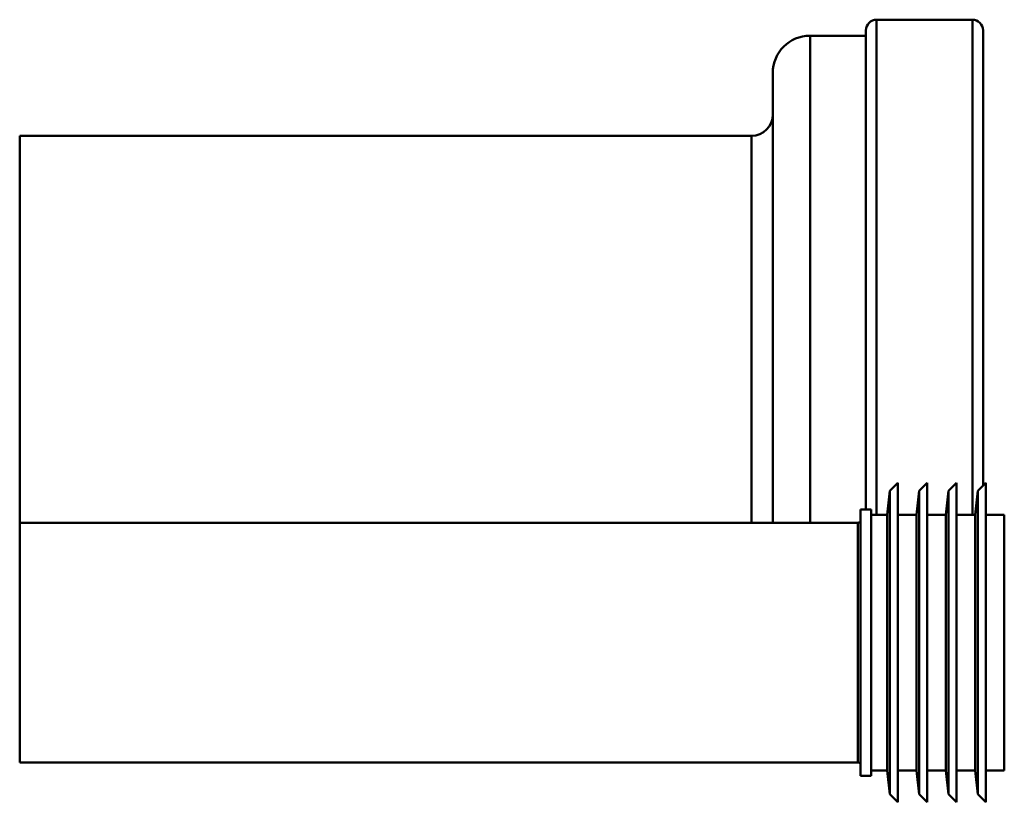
# Model space of a CAD drawing. Header units: millimetres. Extents: x 0 to 185, y -80 to 67.
import ezdxf

# ---------------------------------------------------------------- set-up
doc = ezdxf.new("R2010")
doc.units = ezdxf.units.MM
doc.layers.add('050', color=7, linetype='Continuous', lineweight=50)

# ---------------------------------------------------------------- blocks, each defined once
blk = doc.blocks.new('1_119_668_wwc_0_in_152404_4')
at = {"layer": '050'}
for p, q in [((165, -20), (163.5, -21.5)), ((165, -80), (165, -20)), ((170.5, -20), (169, -21.5)), ((170.5, -80), (170.5, -20)), ((176, -20), (174.5, -21.5)), ((176, -80), (176, -20)), ((181.5, -20), (180, -21.5)), ((181.5, -80), (181.5, -20)), ((163.5, -21.5), (163, -26)), ((163.5, -78.5), (163.5, -21.5)), ((169, -21.5), (168.5, -26)), ((169, -78.5), (169, -21.5)), ((174.5, -21.5), (174, -26)), ((174.5, -78.5), (174.5, -21.5)), ((180, -21.5), (179.5, -26)), ((180, -78.5), (180, -21.5)), ((163, -26), (160, -26)), ((163, -74), (163, -26)), ((168.5, -26), (165, -26)), ((168.5, -74), (168.5, -26)), ((174, -26), (170.5, -26)), ((174, -74), (174, -26)), ((179.5, -26), (176, -26)), ((179.5, -74), (179.5, -26)), ((185, -26), (181.5, -26)), ((185, -74), (185, -26)), ((160, -74), (163, -74)), ((163, -74), (163.5, -78.5)), ((165, -74), (168.5, -74)), ((168.5, -74), (169, -78.5)), ((170.5, -74), (174, -74)), ((174, -74), (174.5, -78.5)), ((176, -74), (179.5, -74)), ((179.5, -74), (180, -78.5)), ((181.5, -74), (185, -74)), ((163.5, -78.5), (165, -80)), ((169, -78.5), (170.5, -80)), ((174.5, -78.5), (176, -80)), ((180, -78.5), (181.5, -80))]:
    blk.add_line(p, q, dxfattribs=at)
blk = doc.blocks.new('2_861_055_0_in_152404_4')
at = {"layer": '050'}
for p, q in [((158, -75), (158, -25)), ((160, -25), (158, -25)), ((160, -75), (160, -25)), ((0, -72.5), (0, -27.5)), ((157.5, -27.5), (0, -27.5)), ((157.5, -72.5), (157.5, -27.5)), ((0, -72.5), (157.5, -72.5)), ((158, -75), (160, -75))]:
    blk.add_line(p, q, dxfattribs=at)
for centre, start, end in [((157.5, -27), 270, 0), ((157.5, -73), 0, 90)]:
    blk.add_arc(centre, 0.5, start, end, dxfattribs=at)
blk = doc.blocks.new('3_152_424_wwc_0_in_152404_4')
at = {"layer": '050'}
for p, q in [((179, 67), (161, 67)), ((161, -26), (161, 67)), ((179, -26), (179, 67)), ((159, -25), (159, 65)), ((181, -20.5), (181, 65))]:
    blk.add_line(p, q, dxfattribs=at)
for centre, start, end in [((161, 65), 90, 180), ((179, 65), 0, 90)]:
    blk.add_arc(centre, 2, start, end, dxfattribs=at)
blk = doc.blocks.new('4_895_591_wwc_0_in_152404_4')
at = {"layer": '050'}
for p, q in [((148.5, -27.5), (148.5, 64)), ((159, 64), (148.5, 64)), ((141.5, -27.5), (141.5, 57)), ((0, -27.5), (0, 45.19)), ((137.5, 45.19), (0, 45.19)), ((137.5, -27.5), (137.5, 45.19))]:
    blk.add_line(p, q, dxfattribs=at)
for centre, radius, start, end in [((148.5, 57), 7, 90, 180), ((137.5, 49.19), 4, 270, 360)]:
    blk.add_arc(centre, radius, start, end, dxfattribs=at)

msp = doc.modelspace()

# ---------------------------------------------------------------- block references
for name in ['3_152_424_wwc_0_in_152404_4', '4_895_591_wwc_0_in_152404_4', '1_119_668_wwc_0_in_152404_4', '2_861_055_0_in_152404_4']:
    msp.add_blockref(name, (0, 0))

doc.saveas('drawing.dxf')
